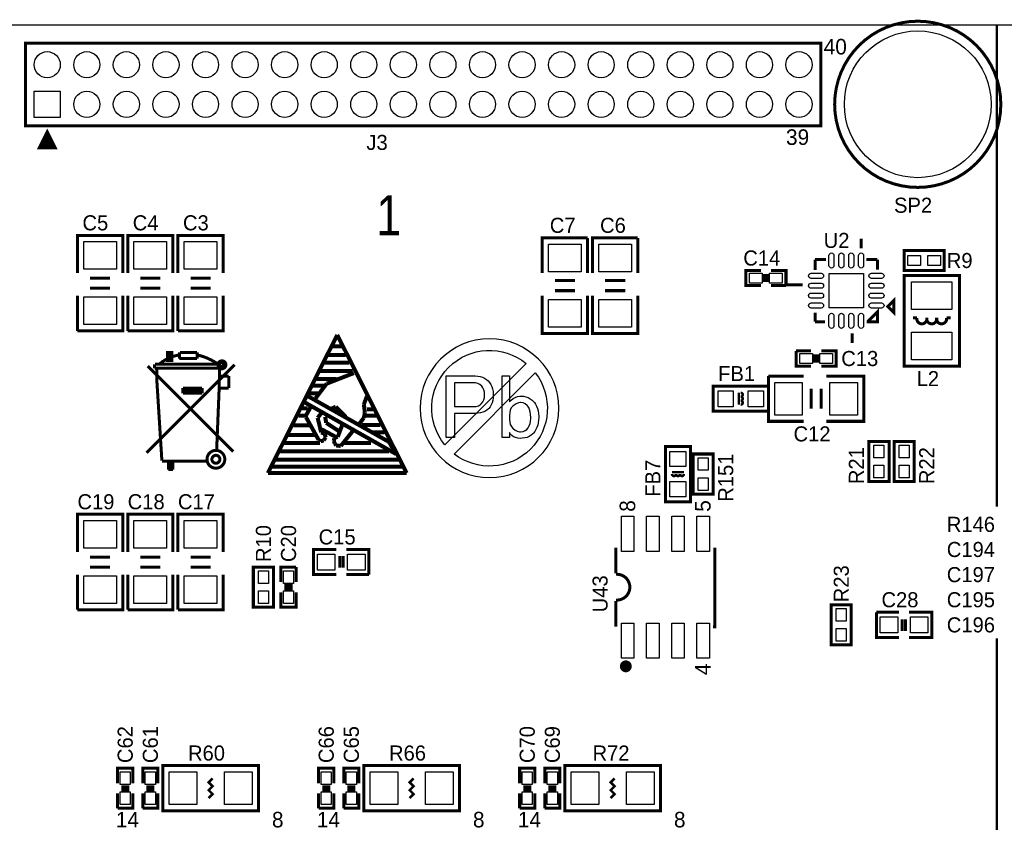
# Model space of a CAD drawing. Extents: x -19 to 391, y -43 to 244.
# Tile 4 of 34: x 23 to 72, y 49 to 90. Entities that reach past the tile are written whole.
import ezdxf

# ---------------------------------------------------------------- set-up
doc = ezdxf.new("R2010")
doc.units = 0
for name, color, linetype in [('BOARD_GEOMETRY_OUTLINE', 3, 'CONTINUOUS'), ('BOARD_GEOMETRY_SILKSCREEN_TOP', 1, 'CONTINUOUS'), ('PACKAGE_GEOMETRY_SILKSCREEN_TOP', 4, 'CONTINUOUS'), ('PIN_TOP', 5, 'CONTINUOUS'), ('REF_DES_SILKSCREEN_TOP', 6, 'CONTINUOUS')]:
    doc.layers.add(name, color=color, linetype=linetype)

msp = doc.modelspace()

# ---------------------------------------------------------------- linework, layer by layer
at = {"layer": 'BOARD_GEOMETRY_OUTLINE'}
msp.add_lwpolyline([(0, 0), (159.999934, 0), (159.999934, 90.000074), (0, 90.000074)], close=True, dxfattribs=at)
at = {"layer": 'BOARD_GEOMETRY_SILKSCREEN_TOP'}
for points, const_width in [([(71.999856, 90.000074), (71.999856, 65.659762)], 0.127), ([(38.6588, 74.3458), (35.1536, 67.3608)], 0.2032), ([(42.164, 67.3608), (38.6588, 74.3458)], 0.2032), ([(38.4048, 73.7616), (38.8874, 73.7616)], 0.2032), ([(38.2016, 73.3298), (39.0906, 73.3298)], 0.2032), ([(38.0238, 72.9488), (39.2684, 72.9488)], 0.2032), ([(37.6174, 72.1106), (38.6334, 72.1106)], 0.2032), ([(37.7698, 72.517), (39.4462, 72.517)], 0.2032), ([(39.497, 72.4154), (38.1254, 71.882)], 0.2032), ([(37.4142, 71.7804), (37.9984, 71.7804)], 0.2032), ([(38.1254, 71.882), (37.5666, 71.1454)], 0.2032), ([(36.957, 70.9676), (37.1348, 71.2724)], 0.2032), ([(37.1348, 71.2724), (41.275, 68.9356)], 0.2032), ([(37.2618, 71.3994), (37.6936, 71.3994)], 0.2032), ([(40.005, 70.8406), (40.1574, 71.247)], 0.2032), ([(36.8808, 70.6374), (37.1602, 70.6374)], 0.2032), ([(41.6306, 68.326), (36.957, 70.9676)], 0.2032), ([(37.338, 70.739), (37.084, 70.2818)], 0.2032), ([(38.354, 70.612), (38.5826, 70.7136)], 0.2032), ([(38.5826, 70.7136), (39.0906, 70.2056)], 0.2032), ([(40.0558, 70.4088), (40.005, 70.8406)], 0.2032), ([(40.1574, 70.5866), (40.4622, 70.5866)], 0.2032), ([(36.703, 70.2564), (37.0332, 70.2564)], 0.2032), ([(37.084, 70.3072), (37.084, 70.1802)], 0.2032), ([(37.084, 70.1802), (37.719, 69.0372)], 0.2032), ([(37.6682, 70.1548), (37.8714, 70.4088)], 0.2032), ([(37.846, 69.4182), (37.6682, 70.1548)], 0.2032), ([(38.0492, 70.2056), (38.1, 69.9008)], 0.2032), ([(39.751, 69.8246), (40.005, 70.1548)], 0.2032), ([(40.005, 70.1548), (40.0558, 70.4088)], 0.2032), ([(40.0812, 70.2564), (40.6654, 70.2564)], 0.2032), ([(36.449, 69.7738), (37.2618, 69.7738)], 0.2032), ([(38.1, 69.9008), (38.7604, 69.469)], 0.2032), ([(38.9128, 69.7992), (38.6842, 69.1896)], 0.2032), ([(39.9034, 69.7992), (40.8432, 69.7992)], 0.2032), ([(36.1696, 69.2912), (37.5412, 69.2912)], 0.2032), ([(38.0238, 69.342), (37.846, 69.4182)], 0.2032), ([(37.8714, 69.5706), (38.5826, 69.1896)], 0.2032), ([(37.973, 69.0118), (38.0746, 69.1642)], 0.2032), ([(38.0746, 69.1642), (38.0238, 69.342)], 0.2032), ([(38.5064, 69.1134), (38.481, 68.9864)], 0.2032), ([(38.5826, 69.1642), (38.5064, 69.1134)], 0.2032), ([(38.6842, 69.1896), (38.5826, 69.1642)], 0.2032), ([(38.8366, 68.7324), (39.4716, 69.5198)], 0.2032), ([(40.4876, 69.4182), (41.0464, 69.4182)], 0.2032), ([(35.9918, 68.8848), (37.7952, 68.8848)], 0.2032), ([(37.719, 69.0372), (37.8206, 68.961)], 0.2032), ([(37.8206, 68.961), (37.973, 69.0118)], 0.2032), ([(38.481, 68.9864), (38.5318, 68.8594)], 0.2032), ([(38.5318, 68.8594), (38.608, 68.7578)], 0.2032), ([(38.608, 68.7578), (38.8366, 68.7324)], 0.2032), ([(39.0398, 68.8848), (40.3606, 68.8848)], 0.2032), ([(41.275, 68.9356), (41.6306, 68.326)], 0.2032), ([(35.7886, 68.453), (41.275, 68.453)], 0.2032), ([(35.3568, 67.691), (41.9354, 67.691)], 0.2032), ([(35.56, 68.0466), (41.7576, 68.0466)], 0.2032), ([(35.1536, 67.3608), (42.164, 67.3608)], 0.2032), ([(71.999856, 49.323498), (71.999856, 59.009026)], 0.127)]:
    msp.add_lwpolyline(points, dxfattribs=dict(at, const_width=const_width))
for points in [[(49.862994, 70.638416, 1), (42.849394, 70.638162, 1)], [(44.09313, 68.788534, -0.904472), (48.205898, 72.901302)], [(48.669194, 72.425306, -0.879905), (44.569126, 68.325492)]]:
    msp.add_lwpolyline(points, format="xyb", close=True, dxfattribs=at)
for points in [[(46.38548, 70.706488), (46.315884, 70.621906), (46.305724, 70.611746), (46.221142, 70.539102), (46.12513, 70.479666), (46.018196, 70.4342), (45.899324, 70.400926), (45.770038, 70.381622), (45.630846, 70.374764), (44.591732, 70.374764), (44.591732, 69.152008), (44.172124, 69.152008), (44.172124, 72.272398), (45.630846, 72.272398), (45.76318, 72.265286), (45.886116, 72.242934), (46.002194, 72.206612), (46.108112, 72.155304), (46.206918, 72.088756), (46.28769, 72.017128), (46.362366, 71.931276), (46.423834, 71.835264), (46.472348, 71.7296), (46.50867, 71.613522), (46.531784, 71.487284), (46.54296, 71.35114), (46.54296, 71.305928), (46.536864, 71.162418), (46.517814, 71.031354), (46.486318, 70.911466), (46.441868, 70.803516)], [(48.549306, 69.352668), (48.459644, 69.274944), (48.359822, 69.21246), (48.250856, 69.166232), (48.132746, 69.134736), (48.00473, 69.118734), (47.929038, 69.115686), (47.792894, 69.124576), (47.671736, 69.153024), (47.566834, 69.200268), (47.475902, 69.266054), (47.400464, 69.350636), (47.364142, 69.408294), (47.364142, 69.152008), (46.99889, 69.152008), (46.99889, 72.272398), (47.364142, 72.272398), (47.364142, 70.95871), (47.452788, 71.054468), (47.5488, 71.131176), (47.652686, 71.188834), (47.762668, 71.228204), (47.879508, 71.24827), (47.947072, 71.250302), (48.07839, 71.242174), (48.199294, 71.218044), (48.312324, 71.177658), (48.41621, 71.12127), (48.511968, 71.048626), (48.549306, 71.01332), (48.62322, 70.930516), (48.685704, 70.837806), (48.738028, 70.735698), (48.77943, 70.6247), (48.809656, 70.504812), (48.830992, 70.37578), (48.840136, 70.236334), (48.840898, 70.17385), (48.835818, 70.033642), (48.819816, 69.901562), (48.791622, 69.778372), (48.753268, 69.664326), (48.703738, 69.559424), (48.643286, 69.463666), (48.572674, 69.376798)], [(45.540168, 71.926196), (44.591732, 71.926196), (44.591732, 70.721728), (45.540168, 70.721728), (45.67428, 70.732904), (45.791374, 70.767194), (45.892212, 70.824598), (45.941488, 70.868032), (46.014386, 70.95871), (46.06671, 71.063612), (46.096936, 71.183754), (46.105064, 71.305928), (46.09592, 71.4502), (46.068742, 71.574152), (46.023276, 71.678038), (45.959776, 71.761858), (45.86605, 71.83755), (45.760132, 71.889874), (45.641006, 71.919084)], [(47.929038, 70.922388), (47.81296, 70.90918), (47.702978, 70.869048), (47.598076, 70.801484), (47.52848, 70.740016), (47.456852, 70.651116), (47.406306, 70.54723), (47.375064, 70.427088), (47.364142, 70.29196), (47.364142, 70.064884), (47.375064, 69.936868), (47.407322, 69.819774), (47.460916, 69.713856), (47.536608, 69.618098), (47.546768, 69.607938), (47.644558, 69.528436), (47.752508, 69.473826), (47.869602, 69.44741), (47.929038, 69.444616), (48.052228, 69.460618), (48.16094, 69.509132), (48.23968, 69.571616), (48.30826, 69.65442), (48.361854, 69.75221), (48.40224, 69.863208), (48.428402, 69.989192), (48.439578, 70.128384), (48.440594, 70.17385), (48.433482, 70.325234), (48.413162, 70.459346), (48.380904, 70.57644), (48.334676, 70.676262), (48.274986, 70.75805), (48.257968, 70.776084), (48.156876, 70.856856), (48.048164, 70.906386), (47.930054, 70.922388)]]:
    msp.add_lwpolyline(points, close=True, dxfattribs=at)
at = {"layer": 'PACKAGE_GEOMETRY_SILKSCREEN_TOP'}
for points, const_width in [([(72.199754, 86.000082, 1), (63.799974, 86.000082, 1)], 0.1524), ([(33.03016, 72.8345, 1), (32.62884, 72.8345, 1)], 0.1524), ([(32.97428, 68.0593, 1), (32.07512, 68.0593, 1)], 0.1524), ([(32.72536, 68.0593, 1), (32.32404, 68.0593, 1)], 0.1524), ([(53.395118, 57.595008, 1), (53.094882, 57.594992, 1)], 0.299974)]:
    msp.add_lwpolyline(points, format="xyb", close=True, dxfattribs=dict(at, const_width=const_width))
for points, const_width in [([(22.904958, 84.905088), (63.09487, 84.905088), (63.09487, 89.095072), (22.904958, 89.095072)], 0.1524), ([(23.999952, 84.600034), (23.599902, 83.800188), (24.400002, 83.800188)], 0.1524), ([(23.999952, 84.30514), (23.7998, 83.90509), (24.19985, 83.90509)], 0.249936), ([(67.31, 78.613), (69.342, 78.613), (69.342, 77.597), (67.31, 77.597)], 0.1524), ([(70.104, 77.343), (70.104, 72.771), (67.31, 72.771), (67.31, 77.343)], 0.1524), ([(66.489072, 75.7809), (66.789046, 75.480926), (66.789046, 76.080874)], 0.1524), ([(65.964054, 75.005946), (65.499488, 75.005946), (65.499488, 75.050904), (65.964054, 75.51547)], 0.1524), ([(30.0736, 73.4568), (30.0736, 73.0504), (30.3022, 73.0504), (30.3022, 73.4568)], 0.1524), ([(57.658, 71.755), (60.452, 71.755), (60.452, 70.485), (57.658, 70.485)], 0.1524), ([(56.515, 68.707), (56.515, 65.913), (55.245, 65.913), (55.245, 68.707)], 0.1524), ([(65.532, 66.929), (65.532, 68.961), (66.548, 68.961), (66.548, 66.929)], 0.1524), ([(66.802, 66.929), (66.802, 68.961), (67.818, 68.961), (67.818, 66.929)], 0.1524), ([(56.642, 66.294), (56.642, 68.326), (57.658, 68.326), (57.658, 66.294)], 0.1524), ([(35.433, 62.611), (35.433, 60.579), (34.417, 60.579), (34.417, 62.611)], 0.1524), ([(63.627, 58.674), (63.627, 60.706), (64.643, 60.706), (64.643, 58.674)], 0.1524), ([(29.845, 52.578), (34.671, 52.578), (34.671, 50.292), (29.845, 50.292)], 0.1524), ([(40.005, 52.578), (44.831, 52.578), (44.831, 50.292), (40.005, 50.292)], 0.1524), ([(50.165, 52.578), (54.991, 52.578), (54.991, 50.292), (50.165, 50.292)], 0.1524)]:
    msp.add_lwpolyline(points, close=True, dxfattribs=dict(at, const_width=const_width))
for points, const_width in [([(25.527, 77.47), (25.527, 79.375), (27.813, 79.375), (27.813, 77.47)], 0.1524), ([(28.067, 77.47), (28.067, 79.375), (30.353, 79.375), (30.353, 77.47)], 0.1524), ([(30.607, 77.47), (30.607, 79.375), (32.893, 79.375), (32.893, 77.47)], 0.1524), ([(49.022, 77.47), (49.022, 79.248), (51.308, 79.248)], 0.1524), ([(51.308, 79.248), (51.308, 77.47)], 0.1524), ([(51.562, 77.47), (51.562, 79.248), (53.848, 79.248)], 0.1524), ([(53.848, 79.248), (53.848, 77.47)], 0.1524), ([(65.139062, 78.716124), (65.139062, 79.215996)], 0.1524), ([(62.813946, 78.156054), (63.360554, 78.156054)], 0.1524), ([(62.813946, 78.156054), (62.813946, 77.627226)], 0.1524), ([(65.964054, 78.156054), (65.409826, 78.156054)], 0.1524), ([(65.964054, 78.156054), (65.964054, 77.64526)], 0.1524), ([(60.071, 76.835), (59.309, 76.835), (59.309, 77.597), (60.071, 77.597)], 0.1524), ([(60.579, 77.597), (61.341, 77.597), (61.341, 76.835)], 0.1524), ([(26.162, 77.216), (27.178, 77.216)], 0.1524), ([(28.702, 77.216), (29.718, 77.216)], 0.1524), ([(31.242, 77.216), (32.258, 77.216)], 0.1524), ([(50.673, 77.089), (49.657, 77.089)], 0.1524), ([(53.213, 77.089), (52.197, 77.089)], 0.1524), ([(60.2488, 77.0128), (60.2488, 77.4192)], 0.1524), ([(60.4012, 77.0128), (60.4012, 77.4192)], 0.1524), ([(26.162, 76.708), (27.178, 76.708)], 0.1524), ([(28.702, 76.708), (29.718, 76.708)], 0.1524), ([(31.242, 76.708), (32.258, 76.708)], 0.1524), ([(50.673, 76.581), (49.657, 76.581)], 0.1524), ([(53.213, 76.581), (52.197, 76.581)], 0.1524), ([(61.341, 76.835), (60.579, 76.835)], 0.1524), ([(62.189106, 76.880974), (61.316108, 76.880974)], 0.1524), ([(27.813, 76.327), (27.813, 74.549), (25.527, 74.549)], 0.1524), ([(25.527, 74.549), (25.527, 76.327)], 0.1524), ([(30.353, 76.327), (30.353, 74.549), (28.067, 74.549)], 0.1524), ([(28.067, 74.549), (28.067, 76.327)], 0.1524), ([(32.893, 76.327), (32.893, 74.549), (30.607, 74.549)], 0.1524), ([(30.607, 74.549), (30.607, 76.327)], 0.1524), ([(51.308, 76.327), (51.308, 74.422), (49.022, 74.422), (49.022, 76.327)], 0.1524), ([(53.848, 76.327), (53.848, 74.422), (51.562, 74.422), (51.562, 76.327)], 0.1524), ([(62.813946, 75.005946), (62.813946, 75.470512)], 0.1524), ([(62.813946, 75.005946), (63.315596, 75.005946)], 0.1524), ([(64.688974, 74.43089), (64.688974, 73.931018)], 0.1524), ([(30.2006, 73.4568), (30.1752, 73.4568), (30.1752, 73.1012)], 0.1524), ([(30.6832, 73.152), (30.6832, 73.4568)], 0.1524), ([(31.5722, 73.152), (30.6832, 73.152)], 0.1524), ([(30.7086, 73.4568), (31.5722, 73.4568)], 0.1524), ([(31.5722, 73.152), (31.5722, 73.4568)], 0.1524), ([(62.611, 72.771), (61.849, 72.771), (61.849, 73.533)], 0.1524), ([(61.849, 73.533), (62.611, 73.533)], 0.1524), ([(62.7888, 73.3552), (62.7888, 72.9488)], 0.1524), ([(62.9412, 73.3552), (62.9412, 72.9488)], 0.1524), ([(63.119, 73.533), (63.881, 73.533), (63.881, 72.771), (63.119, 72.771)], 0.1524), ([(33.4645, 72.8345), (29.0195, 68.3895)], 0.1524), ([(33.401, 68.453), (29.083, 72.771)], 0.1524), ([(29.42336, 72.8599), (29.42336, 72.65924)], 0.1524), ([(32.6898, 72.6694), (29.42336, 72.65924)], 0.1524), ([(32.639, 72.8726), (29.4386, 72.8726)], 0.1524), ([(29.53004, 72.65924), (29.5402, 72.0344)], 0.1524), ([(32.7152, 72.8726), (32.6898, 71.6534)], 0.1524), ([(33.1724, 72.263), (32.7152, 72.263)], 0.1524), ([(33.1724, 71.6534), (33.1724, 72.263)], 0.1524), ([(62.23, 69.977), (60.452, 69.977), (60.452, 72.263)], 0.1524), ([(60.452, 72.263), (62.23, 72.263)], 0.1524), ([(63.373, 72.263), (65.278, 72.263), (65.278, 69.977), (63.373, 69.977)], 0.1524), ([(29.5402, 72.0344), (29.7942, 67.9958)], 0.1524), ([(31.8262, 71.6534), (30.861, 71.6534)], 0.1524), ([(30.861, 71.6534), (30.861, 71.3994)], 0.1524), ([(31.8262, 71.6534), (31.8262, 71.3994)], 0.1524), ([(32.6898, 71.6534), (32.5628, 68.5038)], 0.1524), ([(33.1724, 71.6534), (32.6898, 71.6534)], 0.1524), ([(62.611, 71.628), (62.611, 70.612)], 0.1524), ([(63.119, 71.628), (63.119, 70.612)], 0.1524), ([(31.8262, 71.5264), (30.861, 71.5264)], 0.1524), ([(31.8262, 71.3994), (30.861, 71.3994)], 0.1524), ([(58.954924, 71.419974), (58.954924, 70.820026)], 0.127), ([(29.7942, 67.9704), (32.0548, 67.9704)], 0.1524), ([(29.8958, 67.9704), (30.1244, 67.9704)], 0.1524), ([(30.1244, 67.9704), (30.1244, 67.5386)], 0.1524), ([(30.226, 67.9704), (30.226, 67.5386)], 0.1524), ([(30.353, 67.9704), (30.353, 67.5386)], 0.1524), ([(30.1244, 67.5386), (30.353, 67.5386)], 0.1524), ([(56.179974, 67.410076), (55.580026, 67.410076)], 0.127), ([(25.527, 63.373), (25.527, 65.278), (27.813, 65.278), (27.813, 63.373)], 0.1524), ([(28.067, 63.373), (28.067, 65.278), (30.353, 65.278), (30.353, 63.373)], 0.1524), ([(30.607, 63.373), (30.607, 65.278), (32.893, 65.278), (32.893, 63.373)], 0.1524), ([(38.608, 62.23), (37.465, 62.23), (37.465, 63.5), (38.608, 63.5)], 0.1524), ([(38.7858, 62.5856), (38.7858, 63.1698)], 0.1524), ([(38.9636, 62.5856), (38.9636, 63.1698)], 0.1524), ([(39.116, 63.5), (40.259, 63.5), (40.259, 62.23)], 0.1524), ([(52.744878, 63.594996), (52.744878, 62.295024)], 0.1524), ([(57.645046, 59.595004), (57.745122, 59.595004), (57.745122, 63.594996)], 0.1524), ([(26.162, 63.119), (27.178, 63.119)], 0.1524), ([(28.702, 63.119), (29.718, 63.119)], 0.1524), ([(31.242, 63.119), (32.258, 63.119)], 0.1524), ([(27.813, 62.23), (27.813, 60.452), (25.527, 60.452)], 0.1524), ([(25.527, 60.452), (25.527, 62.23)], 0.1524), ([(26.162, 62.611), (27.178, 62.611)], 0.1524), ([(30.353, 62.23), (30.353, 60.452), (28.067, 60.452)], 0.1524), ([(28.067, 60.452), (28.067, 62.23)], 0.1524), ([(28.702, 62.611), (29.718, 62.611)], 0.1524), ([(32.893, 62.23), (32.893, 60.452), (30.607, 60.452)], 0.1524), ([(30.607, 60.452), (30.607, 62.23)], 0.1524), ([(31.242, 62.611), (32.258, 62.611)], 0.1524), ([(35.814, 61.849), (35.814, 62.611), (36.576, 62.611)], 0.1524), ([(36.576, 62.611), (36.576, 61.849)], 0.1524), ([(40.259, 62.23), (39.116, 62.23)], 0.1524), ([(36.3982, 61.6712), (35.9918, 61.6712)], 0.1524), ([(36.576, 61.341), (36.576, 60.579), (35.814, 60.579), (35.814, 61.341)], 0.1524), ([(36.3982, 61.5188), (35.9918, 61.5188)], 0.1524), ([(52.744878, 60.894976), (52.744878, 59.595004)], 0.1524), ([(67.056, 59.055), (65.913, 59.055), (65.913, 60.325)], 0.1524), ([(65.913, 60.325), (67.056, 60.325)], 0.1524), ([(67.564, 60.325), (68.707, 60.325), (68.707, 59.055), (67.564, 59.055)], 0.1524), ([(67.2084, 59.9694), (67.2084, 59.3852)], 0.1524), ([(67.3862, 59.9694), (67.3862, 59.3852)], 0.1524), ([(27.559, 51.689), (27.559, 52.451), (28.321, 52.451), (28.321, 51.689)], 0.1524), ([(28.829, 51.689), (28.829, 52.451), (29.591, 52.451), (29.591, 51.689)], 0.1524), ([(37.719, 51.689), (37.719, 52.451), (38.481, 52.451), (38.481, 51.689)], 0.1524), ([(38.989, 51.689), (38.989, 52.451), (39.751, 52.451), (39.751, 51.689)], 0.1524), ([(47.879, 51.689), (47.879, 52.451), (48.641, 52.451), (48.641, 51.689)], 0.1524), ([(49.149, 51.689), (49.149, 52.451), (49.911, 52.451), (49.911, 51.689)], 0.1524), ([(32.157924, 50.934874), (32.358076, 51.135026), (32.157924, 51.334924), (32.358076, 51.535076), (32.157924, 51.734974), (32.358076, 51.935126)], 0.127), ([(42.317924, 50.934874), (42.518076, 51.135026), (42.317924, 51.334924), (42.518076, 51.535076), (42.317924, 51.734974), (42.518076, 51.935126)], 0.127), ([(52.477924, 50.934874), (52.678076, 51.135026), (52.477924, 51.334924), (52.678076, 51.535076), (52.477924, 51.734974), (52.678076, 51.935126)], 0.127), ([(27.7368, 51.5112), (28.1432, 51.5112)], 0.1524), ([(27.7368, 51.3588), (28.1432, 51.3588)], 0.1524), ([(29.0068, 51.5112), (29.4132, 51.5112)], 0.1524), ([(29.0068, 51.3588), (29.4132, 51.3588)], 0.1524), ([(37.8968, 51.5112), (38.3032, 51.5112)], 0.1524), ([(37.8968, 51.3588), (38.3032, 51.3588)], 0.1524), ([(39.1668, 51.5112), (39.5732, 51.5112)], 0.1524), ([(39.1668, 51.3588), (39.5732, 51.3588)], 0.1524), ([(48.0568, 51.5112), (48.4632, 51.5112)], 0.1524), ([(48.0568, 51.3588), (48.4632, 51.3588)], 0.1524), ([(49.3268, 51.5112), (49.7332, 51.5112)], 0.1524), ([(49.3268, 51.3588), (49.7332, 51.3588)], 0.1524), ([(28.321, 51.181), (28.321, 50.419), (27.559, 50.419)], 0.1524), ([(27.559, 50.419), (27.559, 51.181)], 0.1524), ([(29.591, 51.181), (29.591, 50.419), (28.829, 50.419)], 0.1524), ([(28.829, 50.419), (28.829, 51.181)], 0.1524), ([(38.481, 51.181), (38.481, 50.419), (37.719, 50.419)], 0.1524), ([(37.719, 50.419), (37.719, 51.181)], 0.1524), ([(39.751, 51.181), (39.751, 50.419), (38.989, 50.419)], 0.1524), ([(38.989, 50.419), (38.989, 51.181)], 0.1524), ([(48.641, 51.181), (48.641, 50.419), (47.879, 50.419)], 0.1524), ([(47.879, 50.419), (47.879, 51.181)], 0.1524), ([(49.911, 51.181), (49.911, 50.419), (49.149, 50.419)], 0.1524), ([(49.149, 50.419), (49.149, 51.181)], 0.1524)]:
    msp.add_lwpolyline(points, dxfattribs=dict(at, const_width=const_width))
for points, const_width in [([(68.457064, 75.2094, -1.218922), (67.956938, 75.2094), (67.75704, 75.2094)], 0.1524), ([(68.956936, 75.2094, -1.219387), (68.457064, 75.2094)], 0.1524), ([(68.956936, 75.2094, 1.218922), (69.457062, 75.2094), (69.65696, 75.2094)], 0.1524), ([(30.6578, 73.3298, 0.136779), (29.6672, 72.8726)], 0.1524), ([(32.6898, 72.8218, 0.107965), (31.5976, 73.3298)], 0.1524), ([(32.7406, 72.8726), (32.7406, 72.898, -1), (32.893, 72.898), (32.893, 72.7964, -1), (32.7914, 72.7964), (32.7914, 72.8218)], 0.1524), ([(59.055, 71.220076, 1), (59.055, 71.419974)], 0.127), ([(59.055, 71.220076, -1), (59.055, 71.019924)], 0.127), ([(59.055, 71.019924, -1), (59.055, 70.820026)], 0.127), ([(55.779924, 67.31, -1), (55.580026, 67.31)], 0.127), ([(55.980076, 67.31, -1), (55.779924, 67.31)], 0.127), ([(55.980076, 67.31, 1), (56.179974, 67.31)], 0.127), ([(52.744878, 62.244986, -1.080081), (52.744878, 60.945014)], 0.1524)]:
    msp.add_lwpolyline(points, format="xyb", dxfattribs=dict(at, const_width=const_width))
at = {"layer": 'PIN_TOP'}
for points in [[(23.339552, 85.339682), (23.339552, 86.660482), (24.660352, 86.660482), (24.660352, 85.339682)], [(27.4955, 77.6605), (25.8445, 77.6605), (25.8445, 79.0575), (27.4955, 79.0575)], [(30.0355, 77.6605), (28.3845, 77.6605), (28.3845, 79.0575), (30.0355, 79.0575)], [(32.5755, 77.6605), (30.9245, 77.6605), (30.9245, 79.0575), (32.5755, 79.0575)], [(49.3395, 78.9305), (50.9905, 78.9305), (50.9905, 77.5335), (49.3395, 77.5335)], [(51.8795, 78.9305), (53.5305, 78.9305), (53.5305, 77.5335), (51.8795, 77.5335)], [(67.5005, 77.851), (67.5005, 78.359), (68.1355, 78.359), (68.1355, 77.851)], [(68.5165, 77.851), (68.5165, 78.359), (69.1515, 78.359), (69.1515, 77.851)], [(60.1345, 77.47), (60.1345, 76.962), (59.4995, 76.962), (59.4995, 77.47)], [(61.1505, 77.47), (61.1505, 76.962), (60.5155, 76.962), (60.5155, 77.47)], [(65.2526, 75.7174), (63.5254, 75.7174), (63.5254, 77.4446), (65.2526, 77.4446)], [(67.691, 77.0255), (69.723, 77.0255), (69.723, 75.6285), (67.691, 75.6285)], [(27.4955, 74.8665), (25.8445, 74.8665), (25.8445, 76.2635), (27.4955, 76.2635)], [(30.0355, 74.8665), (28.3845, 74.8665), (28.3845, 76.2635), (30.0355, 76.2635)], [(32.5755, 74.8665), (30.9245, 74.8665), (30.9245, 76.2635), (32.5755, 76.2635)], [(49.3395, 76.1365), (50.9905, 76.1365), (50.9905, 74.7395), (49.3395, 74.7395)], [(51.8795, 76.1365), (53.5305, 76.1365), (53.5305, 74.7395), (51.8795, 74.7395)], [(67.691, 74.4855), (69.723, 74.4855), (69.723, 73.0885), (67.691, 73.0885)], [(62.0395, 72.898), (62.0395, 73.406), (62.6745, 73.406), (62.6745, 72.898)], [(63.0555, 72.898), (63.0555, 73.406), (63.6905, 73.406), (63.6905, 72.898)], [(60.7695, 70.2945), (60.7695, 71.9455), (62.1665, 71.9455), (62.1665, 70.2945)], [(63.5635, 70.2945), (63.5635, 71.9455), (64.9605, 71.9455), (64.9605, 70.2945)], [(57.912, 70.7136), (57.912, 71.5264), (58.674, 71.5264), (58.674, 70.7136)], [(59.436, 70.7136), (59.436, 71.5264), (60.198, 71.5264), (60.198, 70.7136)], [(66.294, 68.1355), (65.786, 68.1355), (65.786, 68.7705), (66.294, 68.7705)], [(67.564, 68.1355), (67.056, 68.1355), (67.056, 68.7705), (67.564, 68.7705)], [(55.4736, 68.453), (56.2864, 68.453), (56.2864, 67.691), (55.4736, 67.691)], [(57.404, 67.5005), (56.896, 67.5005), (56.896, 68.1355), (57.404, 68.1355)], [(66.294, 67.1195), (65.786, 67.1195), (65.786, 67.7545), (66.294, 67.7545)], [(67.564, 67.1195), (67.056, 67.1195), (67.056, 67.7545), (67.564, 67.7545)], [(55.4736, 66.929), (56.2864, 66.929), (56.2864, 66.167), (55.4736, 66.167)], [(57.404, 66.4845), (56.896, 66.4845), (56.896, 67.1195), (57.404, 67.1195)], [(27.4955, 63.5635), (25.8445, 63.5635), (25.8445, 64.9605), (27.4955, 64.9605)], [(30.0355, 63.5635), (28.3845, 63.5635), (28.3845, 64.9605), (30.0355, 64.9605)], [(32.5755, 63.5635), (30.9245, 63.5635), (30.9245, 64.9605), (32.5755, 64.9605)], [(53.0225, 63.40602), (53.0225, 65.18402), (53.6575, 65.18402), (53.6575, 63.40602)], [(54.2925, 63.40602), (54.2925, 65.18402), (54.9275, 65.18402), (54.9275, 63.40602)], [(55.5625, 63.40602), (55.5625, 65.18402), (56.1975, 65.18402), (56.1975, 63.40602)], [(56.8325, 63.40602), (56.8325, 65.18402), (57.4675, 65.18402), (57.4675, 63.40602)], [(38.5445, 63.2714), (38.5445, 62.4586), (37.6555, 62.4586), (37.6555, 63.2714)], [(40.0685, 63.2714), (40.0685, 62.4586), (39.1795, 62.4586), (39.1795, 63.2714)], [(34.671, 62.4205), (35.179, 62.4205), (35.179, 61.7855), (34.671, 61.7855)], [(35.941, 62.4205), (36.449, 62.4205), (36.449, 61.7855), (35.941, 61.7855)], [(27.4955, 60.7695), (25.8445, 60.7695), (25.8445, 62.1665), (27.4955, 62.1665)], [(30.0355, 60.7695), (28.3845, 60.7695), (28.3845, 62.1665), (30.0355, 62.1665)], [(32.5755, 60.7695), (30.9245, 60.7695), (30.9245, 62.1665), (32.5755, 62.1665)], [(34.671, 61.4045), (35.179, 61.4045), (35.179, 60.7695), (34.671, 60.7695)], [(35.941, 61.4045), (36.449, 61.4045), (36.449, 60.7695), (35.941, 60.7695)], [(64.389, 59.8805), (63.881, 59.8805), (63.881, 60.5155), (64.389, 60.5155)], [(53.0225, 58.00598), (53.0225, 59.78398), (53.6575, 59.78398), (53.6575, 58.00598)], [(54.2925, 58.00598), (54.2925, 59.78398), (54.9275, 59.78398), (54.9275, 58.00598)], [(55.5625, 58.00598), (55.5625, 59.78398), (56.1975, 59.78398), (56.1975, 58.00598)], [(56.8325, 58.00598), (56.8325, 59.78398), (57.4675, 59.78398), (57.4675, 58.00598)], [(66.1035, 59.2836), (66.1035, 60.0964), (66.9925, 60.0964), (66.9925, 59.2836)], [(67.6275, 59.2836), (67.6275, 60.0964), (68.5165, 60.0964), (68.5165, 59.2836)], [(64.389, 58.8645), (63.881, 58.8645), (63.881, 59.4995), (64.389, 59.4995)], [(28.194, 51.6255), (27.686, 51.6255), (27.686, 52.2605), (28.194, 52.2605)], [(29.464, 51.6255), (28.956, 51.6255), (28.956, 52.2605), (29.464, 52.2605)], [(30.1625, 50.6095), (30.1625, 52.2605), (31.5595, 52.2605), (31.5595, 50.6095)], [(32.9565, 50.6095), (32.9565, 52.2605), (34.3535, 52.2605), (34.3535, 50.6095)], [(38.354, 51.6255), (37.846, 51.6255), (37.846, 52.2605), (38.354, 52.2605)], [(39.624, 51.6255), (39.116, 51.6255), (39.116, 52.2605), (39.624, 52.2605)], [(40.3225, 50.6095), (40.3225, 52.2605), (41.7195, 52.2605), (41.7195, 50.6095)], [(43.1165, 50.6095), (43.1165, 52.2605), (44.5135, 52.2605), (44.5135, 50.6095)], [(48.514, 51.6255), (48.006, 51.6255), (48.006, 52.2605), (48.514, 52.2605)], [(49.784, 51.6255), (49.276, 51.6255), (49.276, 52.2605), (49.784, 52.2605)], [(50.4825, 50.6095), (50.4825, 52.2605), (51.8795, 52.2605), (51.8795, 50.6095)], [(53.2765, 50.6095), (53.2765, 52.2605), (54.6735, 52.2605), (54.6735, 50.6095)], [(28.194, 50.6095), (27.686, 50.6095), (27.686, 51.2445), (28.194, 51.2445)], [(29.464, 50.6095), (28.956, 50.6095), (28.956, 51.2445), (29.464, 51.2445)], [(38.354, 50.6095), (37.846, 50.6095), (37.846, 51.2445), (38.354, 51.2445)], [(39.624, 50.6095), (39.116, 50.6095), (39.116, 51.2445), (39.624, 51.2445)], [(48.514, 50.6095), (48.006, 50.6095), (48.006, 51.2445), (48.514, 51.2445)], [(49.784, 50.6095), (49.276, 50.6095), (49.276, 51.2445), (49.784, 51.2445)]]:
    msp.add_lwpolyline(points, close=True, dxfattribs=at)
for points in [[(63.765938, 78.360016), (63.765938, 77.852016, -1), (63.511938, 77.852016), (63.511938, 78.360016, -1)], [(64.266064, 78.360016), (64.266064, 77.852016, -1), (64.012064, 77.852016), (64.012064, 78.360016, -1)], [(64.765936, 78.360016), (64.765936, 77.852016, -1), (64.511936, 77.852016), (64.511936, 78.360016, -1)], [(65.266062, 78.360016), (65.266062, 77.852016, -1), (65.012062, 77.852016), (65.012062, 78.360016, -1)], [(62.609984, 77.458062), (63.117984, 77.458062, -1), (63.117984, 77.204062), (62.609984, 77.204062, -1)], [(65.660016, 77.458062), (66.168016, 77.458062, -1), (66.168016, 77.204062), (65.660016, 77.204062, -1)], [(62.609984, 76.957936), (63.117984, 76.957936, -1), (63.117984, 76.703936), (62.609984, 76.703936, -1)], [(65.660016, 76.957936), (66.168016, 76.957936, -1), (66.168016, 76.703936), (65.660016, 76.703936, -1)], [(62.609984, 76.458064), (63.117984, 76.458064, -1), (63.117984, 76.204064), (62.609984, 76.204064, -1)], [(65.660016, 76.458064), (66.168016, 76.458064, -1), (66.168016, 76.204064), (65.660016, 76.204064, -1)], [(62.609984, 75.957938), (63.117984, 75.957938, -1), (63.117984, 75.703938), (62.609984, 75.703938, -1)], [(65.660016, 75.957938), (66.168016, 75.957938, -1), (66.168016, 75.703938), (65.660016, 75.703938, -1)], [(63.765938, 75.309984), (63.765938, 74.801984, -1), (63.511938, 74.801984), (63.511938, 75.309984, -1)], [(64.266064, 75.309984), (64.266064, 74.801984, -1), (64.012064, 74.801984), (64.012064, 75.309984, -1)], [(64.765936, 75.309984), (64.765936, 74.801984, -1), (64.511936, 74.801984), (64.511936, 75.309984, -1)], [(65.266062, 75.309984), (65.266062, 74.801984, -1), (65.012062, 74.801984), (65.012062, 75.309984, -1)]]:
    msp.add_lwpolyline(points, format="xyb", close=True, dxfattribs=at)
for centre, radius in [((67.999864, 86.000082), 3.7084), ((23.999952, 88.000078), 0.6604), ((25.999948, 88.000078), 0.6604), ((27.999944, 88.000078), 0.6604), ((29.99994, 88.000078), 0.6604), ((31.999936, 88.000078), 0.6604), ((33.999932, 88.000078), 0.6604), ((35.999928, 88.000078), 0.6604), ((37.999924, 88.000078), 0.6604), ((39.99992, 88.000078), 0.6604), ((41.999916, 88.000078), 0.6604), ((43.999912, 88.000078), 0.6604), ((45.999908, 88.000078), 0.6604), ((47.999904, 88.000078), 0.6604), ((49.9999, 88.000078), 0.6604), ((51.999896, 88.000078), 0.6604), ((53.999892, 88.000078), 0.6604), ((55.999888, 88.000078), 0.6604), ((57.999884, 88.000078), 0.6604), ((59.99988, 88.000078), 0.6604), ((61.999876, 88.000078), 0.6604), ((25.999948, 86.000082), 0.6604), ((27.999944, 86.000082), 0.6604), ((29.99994, 86.000082), 0.6604), ((31.999936, 86.000082), 0.6604), ((33.999932, 86.000082), 0.6604), ((35.999928, 86.000082), 0.6604), ((37.999924, 86.000082), 0.6604), ((39.99992, 86.000082), 0.6604), ((41.999916, 86.000082), 0.6604), ((43.999912, 86.000082), 0.6604), ((45.999908, 86.000082), 0.6604), ((47.999904, 86.000082), 0.6604), ((49.9999, 86.000082), 0.6604), ((51.999896, 86.000082), 0.6604), ((53.999892, 86.000082), 0.6604), ((55.999888, 86.000082), 0.6604), ((57.999884, 86.000082), 0.6604), ((59.99988, 86.000082), 0.6604), ((61.999876, 86.000082), 0.6604)]:
    msp.add_circle(centre, radius, dxfattribs=at)

# ---------------------------------------------------------------- texts
at = {"layer": 'BOARD_GEOMETRY_SILKSCREEN_TOP', "width": 0.825}
msp.add_text('1', height=2.032, dxfattribs=at).set_placement((40.64, 79.375))
at = {"layer": 'PACKAGE_GEOMETRY_SILKSCREEN_TOP'}
for s, p in [('40', (63.246, 88.519)), ('39', (61.341, 83.947)), ('14', (27.4701, 49.453292)), ('8', (35.3568, 49.453292)), ('14', (37.6301, 49.453292)), ('8', (45.5168, 49.453292)), ('14', (47.7901, 49.453292)), ('8', (55.6768, 49.453292))]:
    msp.add_text(s, height=0.7874, dxfattribs=at).set_placement(p)
for s, p in [('8', (53.721, 65.405)), ('5', (57.531, 65.405)), ('4', (57.531, 57.15))]:
    msp.add_text(s, height=0.7874, rotation=90, dxfattribs=at).set_placement(p)
at = {"layer": 'REF_DES_SILKSCREEN_TOP'}
for s, p in [('J3', (40.132, 83.693)), ('SP2', (66.802, 80.518)), ('C5', (25.781, 79.629)), ('C4', (28.321, 79.629)), ('C3', (30.861, 79.629)), ('C7', (49.403, 79.502)), ('C6', (51.943, 79.502)), ('U2', (63.246, 78.74)), ('C14', (59.182, 77.851)), ('R9', (69.469, 77.724)), ('C13', (64.135, 72.771)), ('FB1', (57.912, 72.009)), ('L2', (67.945, 71.755)), ('C12', (61.722, 68.961)), ('C19', (25.527, 65.532)), ('C18', (28.067, 65.532)), ('C17', (30.607, 65.532)), ('R146', (69.469, 64.389)), ('C15', (37.719, 63.754)), ('C194', (69.469, 63.119)), ('C197', (69.469, 61.849)), ('C28', (66.167, 60.579)), ('C195', (69.469, 60.579)), ('C196', (69.469, 59.309)), ('R60', (31.115, 52.832)), ('R66', (41.275, 52.832)), ('R72', (51.562, 52.832))]:
    msp.add_text(s, height=0.762, dxfattribs=at).set_placement(p)
for s, p in [('R151', (58.674, 65.913)), ('R21', (65.278, 66.802)), ('R22', (68.834, 66.802)), ('FB7', (54.991, 66.167)), ('R10', (35.306, 62.865)), ('C20', (36.576, 62.865)), ('R23', (64.516, 60.833)), ('U43', (52.324, 60.325)), ('C62', (28.321, 52.705)), ('C61', (29.591, 52.705)), ('C66', (38.481, 52.705)), ('C65', (39.751, 52.705)), ('C70', (48.641, 52.705)), ('C69', (49.911, 52.705))]:
    msp.add_text(s, height=0.762, rotation=90, dxfattribs=at).set_placement(p)

doc.saveas('drawing.dxf')
